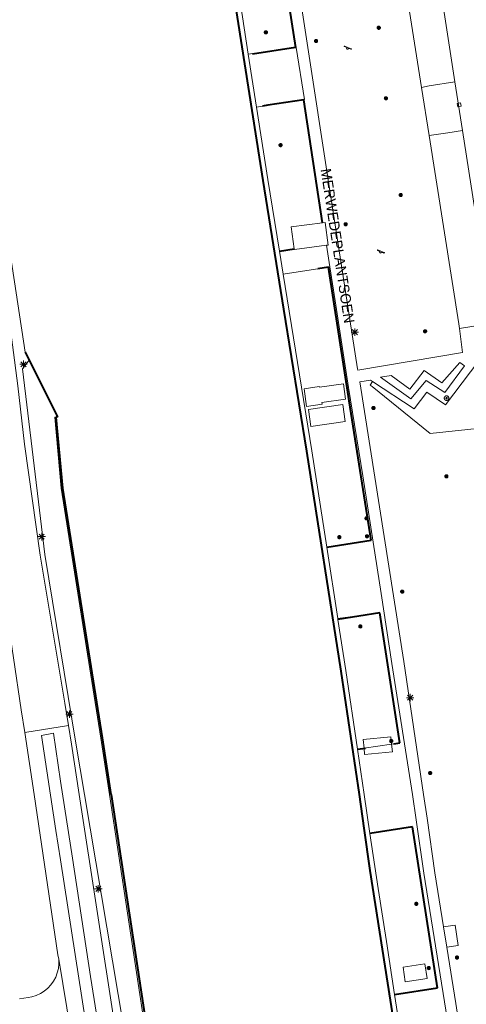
# Model space of a CAD drawing. Header units: metres. Extents: x 135779 to 137489, y 452643 to 455118.
# Tile 88 of 256: x 136078 to 136139, y 453372 to 453505. Entities that reach past the tile are written whole.
import ezdxf

# ---------------------------------------------------------------- set-up
doc = ezdxf.new("R2010")
doc.units = ezdxf.units.M
doc.linetypes.add('DGN_Style_4', pattern=[89.853097, 44.898487, -22.449243, 0.056123, -22.449243])
for name, color, linetype, lineweight in [('KTop_BTD_Groenvoorziening', 62, 'Continuous', 13), ('KTop_BTD_Groenvoorziening_gras- en kruidachtigen', 62, 'Continuous', 13), ('KTop_OBW_Overig Plus', 1, 'Continuous', 13), ('KTop_ORL_Weg_Straatnaam (t)', 7, 'Continuous', 13), ('KTop_PAL_Lichtmast', 40, 'Continuous', 13), ('KTop_PND_Grondvlaksituatie van BAG-pand [tachy]', 1, 'Continuous', 13), ('KTop_PUT_Inspectie- of rioolput', 15, 'Continuous', 13), ('KTop_PUT_Kolk', 15, 'Continuous', 13), ('KTop_SHD_Damwand (l)', 1, 'Continuous', 40), ('KTop_SHD_Hek (l)', 15, 'DGN_Style_4', 40), ('KTop_SHD_Kademuur', 16, 'Continuous', 13), ('KTop_STM_Speelvoorziening', 40, 'Continuous', 13), ('KTop_VGO_Boom', 92, 'Continuous', 13), ('KTop_WGD_Parkeervlak', 251, 'Continuous', 13), ('KTop_WGD_Rijbaan_Lokale weg', 251, 'Continuous', 13), ('KTop_WGD_Rijbaan_Lokale weg_fietsstraat', 40, 'Continuous', 13), ('KTop_WGD_Rijbaan_Lokale weg_toerit', 251, 'Continuous', 13), ('KTop_WGD_Voetpad', 251, 'Continuous', 13)]:
    doc.layers.add(name, color=color, linetype=linetype, lineweight=lineweight)
doc.styles.add('Style-ROVU', font='ROVU.shx')

# ---------------------------------------------------------------- blocks, each defined once
blk = doc.blocks.new('PAL_Lichtmast')
at = {"layer": 'KTop_PAL_Lichtmast'}
for p, q in [((-0.35, -0.35), (0.35, 0.35)), ((0.35, -0.35), (-0.35, 0.35)), ((0, -0.5), (0, 0.5)), ((-0.5, 0), (0.5, 0))]:
    blk.add_line(p, q, dxfattribs=at)
blk = doc.blocks.new('PUT_Inspectie-_of_rioolput')
at = {"layer": 'KTop_PUT_Inspectie- of rioolput', "flags": 128}
for points in [[(0.31, 0), (0.31, 0.03), (0.3, 0.06), (0.29, 0.1), (0.28, 0.13), (0.27, 0.15), (0.25, 0.18), (0.23, 0.21), (0.21, 0.23), (0.18, 0.25), (0.15, 0.27), (0.13, 0.28), (0.1, 0.29), (0.06, 0.3), (0.03, 0.31), (0, 0.31), (-0.03, 0.31), (-0.06, 0.3), (-0.1, 0.29), (-0.13, 0.28), (-0.16, 0.27), (-0.18, 0.25), (-0.21, 0.23), (-0.23, 0.21), (-0.25, 0.18), (-0.27, 0.15), (-0.28, 0.13), (-0.29, 0.1), (-0.3, 0.06), (-0.31, 0.03), (-0.31, 0), (-0.31, -0.03), (-0.3, -0.06), (-0.29, -0.1), (-0.28, -0.13), (-0.27, -0.16), (-0.25, -0.18), (-0.23, -0.21), (-0.21, -0.23), (-0.18, -0.25), (-0.15, -0.27), (-0.13, -0.28), (-0.1, -0.29), (-0.06, -0.3), (-0.03, -0.31), (0, -0.31), (0.03, -0.31), (0.06, -0.3), (0.1, -0.29), (0.13, -0.28), (0.15, -0.27), (0.18, -0.25), (0.21, -0.23), (0.23, -0.21), (0.25, -0.18), (0.27, -0.15), (0.28, -0.13), (0.29, -0.1), (0.3, -0.06), (0.31, -0.03), (0.31, 0)], [(0.1, 0), (0.09, 0.01), (0.09, 0.02), (0.09, 0.03), (0.09, 0.04), (0.08, 0.05), (0.08, 0.06), (0.07, 0.06), (0.06, 0.07), (0.06, 0.08), (0.05, 0.08), (0.04, 0.09), (0.03, 0.09), (0.02, 0.09), (0.01, 0.09), (0, 0.09), (-0.01, 0.09), (-0.02, 0.09), (-0.03, 0.09), (-0.04, 0.09), (-0.05, 0.08), (-0.06, 0.08), (-0.06, 0.07), (-0.07, 0.06), (-0.08, 0.06), (-0.08, 0.05), (-0.09, 0.04), (-0.09, 0.03), (-0.09, 0.02), (-0.09, 0.01), (-0.09, 0), (-0.09, -0.01), (-0.09, -0.02), (-0.09, -0.03), (-0.09, -0.04), (-0.08, -0.05), (-0.08, -0.06), (-0.07, -0.06), (-0.06, -0.07), (-0.06, -0.08), (-0.05, -0.08), (-0.04, -0.09), (-0.03, -0.09), (-0.02, -0.09), (-0.01, -0.09), (0, -0.09), (0.01, -0.09), (0.02, -0.09), (0.03, -0.09), (0.04, -0.09), (0.05, -0.08), (0.06, -0.08), (0.06, -0.07), (0.07, -0.06), (0.08, -0.06), (0.08, -0.05), (0.09, -0.04), (0.09, -0.03), (0.09, -0.02), (0.09, -0.01), (0.1, 0)], [(0.04, 0), (0.03, 0), (0.03, 0.01), (0.03, 0.01), (0.03, 0.01), (0.03, 0.02), (0.03, 0.02), (0.03, 0.02), (0.02, 0.03), (0.02, 0.03), (0.02, 0.03), (0.01, 0.03), (0.01, 0.03), (0.01, 0.03), (0, 0.03), (0, 0.03), (0, 0.03), (-0.01, 0.03), (-0.01, 0.03), (-0.01, 0.03), (-0.02, 0.03), (-0.02, 0.03), (-0.02, 0.03), (-0.03, 0.02), (-0.03, 0.02), (-0.03, 0.02), (-0.03, 0.01), (-0.03, 0.01), (-0.03, 0.01), (-0.03, 0), (-0.03, 0), (-0.03, 0), (-0.03, -0.01), (-0.03, -0.01), (-0.03, -0.01), (-0.03, -0.02), (-0.03, -0.02), (-0.03, -0.02), (-0.02, -0.03), (-0.02, -0.03), (-0.02, -0.03), (-0.01, -0.03), (-0.01, -0.03), (-0.01, -0.03), (0, -0.03), (0, -0.03), (0, -0.03), (0.01, -0.03), (0.01, -0.03), (0.01, -0.03), (0.02, -0.03), (0.02, -0.03), (0.02, -0.03), (0.03, -0.02), (0.03, -0.02), (0.03, -0.02), (0.03, -0.01), (0.03, -0.01), (0.03, -0.01), (0.03, 0), (0.04, 0)], [(0.01, 0.02), (0.01, 0.02), (0.01, 0.02), (0, 0.02), (0, 0.02), (0, 0.02), (0, 0.02), (-0.01, 0.02), (-0.01, 0.02), (-0.01, 0.02), (-0.01, 0.02), (-0.01, 0.02), (-0.02, 0.02), (-0.02, 0.01), (-0.02, 0.01), (-0.02, 0.01), (-0.02, 0.01), (-0.02, 0.01), (-0.02, 0), (-0.02, 0), (-0.02, 0), (-0.02, 0), (-0.02, -0.01), (-0.02, -0.01), (-0.02, -0.01), (-0.02, -0.01), (-0.02, -0.01), (-0.02, -0.02), (-0.01, -0.02), (-0.01, -0.02), (-0.01, -0.02), (-0.01, -0.02), (-0.01, -0.02), (0, -0.02), (0, -0.02), (0, -0.02), (0, -0.02), (0.01, -0.02), (0.01, -0.02), (0.01, -0.02), (0.01, -0.02), (0.01, -0.02), (0.02, -0.02), (0.02, -0.01), (0.02, -0.01), (0.02, -0.01), (0.02, -0.01), (0.02, -0.01), (0.02, 0), (0.02, 0), (0.02, 0), (0.02, 0), (0.02, 0.01), (0.02, 0.01), (0.02, 0.01), (0.02, 0.01), (0.02, 0.01), (0.02, 0.02), (0.01, 0.02), (0.01, 0.02), (0.01, 0.02)]]:
    blk.add_lwpolyline(points, dxfattribs=at)
blk = doc.blocks.new('PUT_Kolk')
at = {"layer": 'KTop_PUT_Kolk', "flags": 128}
blk.add_lwpolyline([(0.22, -0.23), (0.22, 0.22), (-0.23, 0.22), (-0.23, -0.23), (0.22, -0.23)], dxfattribs=at)
blk = doc.blocks.new('STM_Speelvoorziening')
at = {"layer": 'KTop_STM_Speelvoorziening'}
for p, q in [((-0.46, 0.22), (-0.45, 0.23)), ((-0.46, 0.21), (-0.46, 0.22)), ((-0.46, 0.22), (-0.46, 0.22)), ((-0.45, 0.2), (-0.46, 0.21)), ((-0.46, 0.21), (-0.46, 0.21)), ((-0.46, 0.21), (-0.46, 0.21)), ((-0.45, 0.23), (-0.45, 0.24)), ((-0.45, 0.24), (-0.45, 0.24)), ((-0.45, 0.24), (-0.44, 0.24)), ((-0.45, 0.23), (-0.45, 0.23)), ((-0.45, 0.23), (-0.45, 0.23)), ((-0.45, 0.19), (-0.45, 0.2)), ((-0.45, 0.2), (-0.45, 0.2)), ((-0.44, 0.18), (-0.45, 0.19)), ((-0.45, 0.19), (-0.45, 0.19)), ((-0.45, 0.19), (-0.45, 0.19)), ((-0.44, 0.24), (-0.44, 0.25)), ((-0.44, 0.25), (-0.44, 0.25)), ((-0.44, 0.25), (-0.43, 0.25)), ((-0.43, 0.18), (-0.44, 0.18)), ((-0.44, 0.18), (-0.44, 0.18)), ((-0.44, 0.18), (-0.44, 0.18)), ((-0.43, 0.25), (-0.43, 0.25)), ((-0.43, 0.25), (-0.42, 0.25)), ((-0.11, 0.04), (-0.43, 0.18)), ((-0.42, 0.25), (-0.42, 0.25)), ((-0.42, 0.25), (-0.42, 0.25)), ((-0.42, 0.25), (-0.41, 0.25)), ((-0.41, 0.25), (-0.41, 0.25)), ((-0.41, 0.25), (-0.4, 0.25)), ((-0.4, 0.25), (-0.4, 0.25)), ((-0.4, 0.25), (0.03, 0.07)), ((-0.14, 0.01), (-0.13, 0.02)), ((-0.14, -0.01), (-0.14, 0.01)), ((-0.13, 0.02), (-0.12, 0.03)), ((-0.12, 0.03), (-0.11, 0.04)), ((-0.11, 0.04), (-0.11, 0.04)), ((0.03, 0.07), (0.46, -0.11)), ((-0.15, -0.03), (-0.14, -0.02)), ((-0.15, -0.05), (-0.15, -0.03)), ((-0.15, -0.06), (-0.15, -0.05)), ((-0.14, -0.07), (-0.15, -0.06)), ((-0.14, -0.02), (-0.14, -0.01)), ((-0.14, -0.09), (-0.14, -0.07)), ((-0.14, -0.1), (-0.14, -0.09)), ((-0.13, -0.11), (-0.14, -0.1)), ((-0.12, -0.12), (-0.13, -0.11)), ((-0.11, -0.13), (-0.12, -0.12)), ((-0.1, -0.14), (-0.11, -0.13)), ((-0.09, -0.15), (-0.1, -0.14)), ((-0.08, -0.16), (-0.09, -0.15)), ((-0.07, -0.16), (-0.08, -0.16)), ((-0.06, -0.17), (-0.07, -0.16)), ((-0.04, -0.17), (-0.06, -0.17)), ((-0.03, -0.17), (-0.04, -0.17)), ((-0.02, -0.18), (-0.03, -0.17)), ((0, -0.17), (-0.02, -0.18)), ((0.01, -0.17), (0, -0.17)), ((0.02, -0.17), (0.01, -0.17)), ((0.03, -0.16), (0.02, -0.17)), ((0.05, -0.16), (0.03, -0.16)), ((0.06, -0.15), (0.05, -0.16)), ((0.07, -0.14), (0.06, -0.15)), ((0.08, -0.13), (0.07, -0.14)), ((0.09, -0.12), (0.08, -0.13)), ((0.1, -0.1), (0.09, -0.11)), ((0.09, -0.11), (0.09, -0.12)), ((0.11, -0.07), (0.1, -0.09)), ((0.1, -0.09), (0.1, -0.1)), ((0.43, -0.18), (0.11, -0.05)), ((0.11, -0.05), (0.11, -0.06)), ((0.11, -0.06), (0.11, -0.07)), ((0.44, -0.18), (0.43, -0.18)), ((0.45, -0.18), (0.44, -0.18)), ((0.44, -0.18), (0.44, -0.18)), ((0.46, -0.18), (0.45, -0.18)), ((0.45, -0.18), (0.45, -0.18)), ((0.46, -0.11), (0.47, -0.11)), ((0.47, -0.18), (0.46, -0.18)), ((0.46, -0.18), (0.46, -0.18)), ((0.46, -0.18), (0.46, -0.18)), ((0.47, -0.11), (0.47, -0.11)), ((0.47, -0.11), (0.47, -0.11)), ((0.47, -0.11), (0.48, -0.12)), ((0.48, -0.17), (0.47, -0.17)), ((0.47, -0.17), (0.47, -0.17)), ((0.47, -0.17), (0.47, -0.18)), ((0.48, -0.12), (0.48, -0.12)), ((0.48, -0.12), (0.48, -0.12)), ((0.48, -0.12), (0.48, -0.13)), ((0.48, -0.13), (0.48, -0.13)), ((0.48, -0.13), (0.49, -0.13)), ((0.49, -0.15), (0.48, -0.15)), ((0.48, -0.15), (0.48, -0.16)), ((0.48, -0.16), (0.48, -0.16)), ((0.48, -0.16), (0.48, -0.16)), ((0.48, -0.16), (0.48, -0.17)), ((0.49, -0.13), (0.49, -0.14)), ((0.49, -0.14), (0.49, -0.14)), ((0.49, -0.14), (0.49, -0.15)), ((0.49, -0.15), (0.49, -0.15))]:
    blk.add_line(p, q, dxfattribs=at)
blk = doc.blocks.new('VGO_Boom')
at = {"layer": 'KTop_VGO_Boom', "flags": 128}
for points in [[(0.21, 0), (0.21, 0.02), (0.21, 0.04), (0.2, 0.07), (0.2, 0.09), (0.19, 0.11), (0.17, 0.13), (0.16, 0.14), (0.14, 0.16), (0.13, 0.17), (0.11, 0.19), (0.09, 0.2), (0.07, 0.2), (0.04, 0.21), (0.02, 0.21), (0, 0.21), (-0.02, 0.21), (-0.05, 0.21), (-0.07, 0.2), (-0.09, 0.2), (-0.11, 0.19), (-0.13, 0.17), (-0.14, 0.16), (-0.16, 0.14), (-0.17, 0.13), (-0.19, 0.11), (-0.2, 0.09), (-0.2, 0.07), (-0.21, 0.04), (-0.21, 0.02), (-0.22, 0), (-0.21, -0.02), (-0.21, -0.05), (-0.2, -0.07), (-0.2, -0.09), (-0.19, -0.11), (-0.17, -0.13), (-0.16, -0.14), (-0.14, -0.16), (-0.13, -0.17), (-0.11, -0.19), (-0.09, -0.2), (-0.07, -0.2), (-0.05, -0.21), (-0.02, -0.21), (0, -0.22), (0.02, -0.21), (0.04, -0.21), (0.07, -0.2), (0.09, -0.2), (0.11, -0.19), (0.13, -0.17), (0.14, -0.16), (0.16, -0.14), (0.17, -0.13), (0.19, -0.11), (0.2, -0.09), (0.2, -0.07), (0.21, -0.05), (0.21, -0.02), (0.21, 0)], [(0.15, 0), (0.15, 0.02), (0.15, 0.03), (0.15, 0.05), (0.14, 0.06), (0.13, 0.08), (0.13, 0.09), (0.12, 0.1), (0.1, 0.12), (0.09, 0.13), (0.08, 0.13), (0.06, 0.14), (0.05, 0.15), (0.03, 0.15), (0.02, 0.15), (0, 0.15), (-0.02, 0.15), (-0.03, 0.15), (-0.05, 0.15), (-0.06, 0.14), (-0.08, 0.13), (-0.09, 0.13), (-0.1, 0.12), (-0.12, 0.1), (-0.13, 0.09), (-0.13, 0.08), (-0.14, 0.06), (-0.15, 0.05), (-0.15, 0.03), (-0.15, 0.02), (-0.16, 0), (-0.15, -0.02), (-0.15, -0.03), (-0.15, -0.05), (-0.14, -0.06), (-0.13, -0.08), (-0.13, -0.09), (-0.12, -0.1), (-0.1, -0.12), (-0.09, -0.13), (-0.08, -0.13), (-0.06, -0.14), (-0.05, -0.15), (-0.03, -0.15), (-0.02, -0.15), (0, -0.16), (0.02, -0.15), (0.03, -0.15), (0.05, -0.15), (0.06, -0.14), (0.08, -0.13), (0.09, -0.13), (0.1, -0.12), (0.12, -0.1), (0.13, -0.09), (0.13, -0.08), (0.14, -0.06), (0.15, -0.05), (0.15, -0.03), (0.15, -0.02), (0.15, 0)], [(0.1, 0), (0.09, 0.01), (0.09, 0.02), (0.09, 0.03), (0.09, 0.04), (0.08, 0.05), (0.08, 0.06), (0.07, 0.06), (0.06, 0.07), (0.06, 0.08), (0.05, 0.08), (0.04, 0.09), (0.03, 0.09), (0.02, 0.09), (0.01, 0.09), (0, 0.09), (-0.01, 0.09), (-0.02, 0.09), (-0.03, 0.09), (-0.04, 0.09), (-0.05, 0.08), (-0.06, 0.08), (-0.06, 0.07), (-0.07, 0.06), (-0.08, 0.06), (-0.08, 0.05), (-0.09, 0.04), (-0.09, 0.03), (-0.09, 0.02), (-0.09, 0.01), (-0.1, 0), (-0.09, -0.01), (-0.09, -0.02), (-0.09, -0.03), (-0.09, -0.04), (-0.08, -0.05), (-0.08, -0.06), (-0.07, -0.06), (-0.06, -0.07), (-0.06, -0.08), (-0.05, -0.08), (-0.04, -0.09), (-0.03, -0.09), (-0.02, -0.09), (-0.01, -0.09), (0, -0.1), (0.01, -0.09), (0.02, -0.09), (0.03, -0.09), (0.04, -0.09), (0.05, -0.08), (0.06, -0.08), (0.06, -0.07), (0.07, -0.06), (0.08, -0.06), (0.08, -0.05), (0.09, -0.04), (0.09, -0.03), (0.09, -0.02), (0.09, -0.01), (0.1, 0)], [(0.04, 0), (0.03, 0), (0.03, 0.01), (0.03, 0.01), (0.03, 0.01), (0.03, 0.02), (0.03, 0.02), (0.03, 0.02), (0.02, 0.03), (0.02, 0.03), (0.02, 0.03), (0.01, 0.03), (0.01, 0.03), (0.01, 0.03), (0, 0.03), (0, 0.03), (0, 0.03), (-0.01, 0.03), (-0.01, 0.03), (-0.01, 0.03), (-0.02, 0.03), (-0.02, 0.03), (-0.02, 0.03), (-0.03, 0.02), (-0.03, 0.02), (-0.03, 0.02), (-0.03, 0.01), (-0.03, 0.01), (-0.03, 0.01), (-0.04, 0), (-0.04, 0), (-0.04, 0), (-0.03, -0.01), (-0.03, -0.01), (-0.03, -0.01), (-0.03, -0.02), (-0.03, -0.02), (-0.03, -0.02), (-0.02, -0.03), (-0.02, -0.03), (-0.02, -0.03), (-0.01, -0.03), (-0.01, -0.03), (-0.01, -0.03), (0, -0.04), (0, -0.04), (0, -0.04), (0.01, -0.03), (0.01, -0.03), (0.01, -0.03), (0.02, -0.03), (0.02, -0.03), (0.02, -0.03), (0.03, -0.02), (0.03, -0.02), (0.03, -0.02), (0.03, -0.01), (0.03, -0.01), (0.03, -0.01), (0.03, 0), (0.04, 0)]]:
    blk.add_lwpolyline(points, dxfattribs=at)

msp = doc.modelspace()

# ---------------------------------------------------------------- linework, layer by layer
at = {"layer": 'KTop_BTD_Groenvoorziening', "flags": 128}
for points in [[(136079.51, 453458.73), (136078.97, 453459.81), (136076.01, 453479.4), (136074.26, 453491.41), (136073.15, 453497.32), (136071.78, 453505.82), (136071.53, 453507.39), (136071.92, 453509.78)], [(136115.5, 453500.95), (136109.12, 453500.06)], [(136110.23, 453492.91), (136116.61, 453493.9)], [(136115.35, 453473.67), (136113.33, 453473.44)], [(136113.83, 453470.33), (136119.96, 453471.28)], [(136119.96, 453471.28), (136125.75, 453434.39), (136119.73, 453433.45)], [(136120.13, 453471.31), (136119.96, 453471.28)], [(136079.51, 453458.73), (136078.61, 453457.55), (136081.63, 453432.43), (136085.81, 453406.93), (136086.98, 453400), (136092.31, 453368.45), (136097.79, 453333.59), (136099.03, 453327.23), (136102.04, 453309.47)], [(136083.18, 453451.03), (136083.35, 453451.05), (136079.51, 453458.73)], [(136125.92, 453455.81), (136125.61, 453455.33), (136125.85, 453455.15), (136133.68, 453448.78), (136140.91, 453449.55), (136143.35, 453447.14), (136144.66, 453447.3)], [(136121.23, 453423.78), (136126.89, 453424.55), (136129.61, 453407), (136128.49, 453406.83)], [(136124.76, 453406.26), (136123.88, 453406.12)], [(136128.49, 453406.83), (136124.76, 453406.26)], [(136125.55, 453394.76), (136131.31, 453395.65), (136134.68, 453373.89), (136128.89, 453373)]]:
    msp.add_lwpolyline(points, dxfattribs=at)
at = {"layer": 'KTop_BTD_Groenvoorziening_gras- en kruidachtigen', "flags": 128}
msp.add_lwpolyline([(136135.95, 453379.39), (136137.48, 453379.62), (136137.06, 453382.36), (136135.5, 453382.12)], dxfattribs=at)
at = {"layer": 'KTop_OBW_Overig Plus', "flags": 128}
for points in [[(136119.15, 453477.28), (136114.94, 453476.72), (136115.34, 453473.75), (136115.35, 453473.67)], [(136119.68, 453474.25), (136119.9, 453474.27), (136119.49, 453477.32), (136119.15, 453477.28)], [(136119.68, 453474.25), (136115.35, 453473.67)], [(136116.66, 453454.85), (136117, 453452.46), (136119.1, 453452.77), (136119.07, 453452.97), (136122.27, 453453.44), (136121.97, 453455.52), (136118.73, 453455.05), (136118.71, 453455.15), (136116.66, 453454.85)], [(136117.59, 453449.74), (136122.23, 453450.42), (136121.89, 453452.72), (136117.25, 453452.04), (136117.59, 453449.74)], [(136128.49, 453406.83), (136128.39, 453407.82), (136124.64, 453407.45), (136124.76, 453406.26)], [(136124.76, 453406.26), (136124.84, 453405.43), (136128.59, 453405.79), (136128.49, 453406.83)]]:
    msp.add_lwpolyline(points, dxfattribs=at)
at = {"layer": 'KTop_PND_Grondvlaksituatie van BAG-pand [tachy]', "flags": 128}
msp.add_lwpolyline([(136130.03, 453376.68), (136130.33, 453374.7), (136133.3, 453375.16), (136132.99, 453377.14), (136130.03, 453376.68)], dxfattribs=at)
at = {"layer": 'KTop_SHD_Damwand (l)', "flags": 128}
for points in [[(136124.13, 453400), (136121.67, 453416.68), (136117.03, 453446.4), (136113.91, 453465.62), (136111.14, 453482.99), (136103, 453534.93), (136099.12, 453561.02), (136093.4, 453598.28), (136091.79, 453609.25), (136084.46, 453656.28), (136082.32, 453670.2), (136079.68, 453686.82), (136075.75, 453712.19), (136071.34, 453740.17), (136067.22, 453766.95), (136064.66, 453783.95), (136062.15, 453800)], [(136078.97, 453459.81), (136079.51, 453458.73)], [(136079.51, 453458.73), (136083.35, 453451.05), (136083.18, 453451.03)], [(136090.58, 453400), (136089.41, 453407.66), (136084.06, 453441.43), (136083.18, 453451.03)], [(136090.58, 453400), (136095.45, 453367.97), (136099.55, 453340.82), (136100.41, 453335.38), (136101.93, 453325.48), (136104.21, 453310.43), (136104.8, 453306.65), (136106.23, 453297.92), (136107, 453292.36), (136108.94, 453277.61), (136111.24, 453249.8)], [(136133.05, 453340.99), (136131.79, 453349.31), (136129.64, 453363.87), (136125.6, 453389.76), (136124.79, 453395.47), (136124.13, 453400)]]:
    msp.add_lwpolyline(points, dxfattribs=at)
at = {"layer": 'KTop_SHD_Hek (l)', "flags": 128}
for points in [[(136111.89, 453524.58), (136115.5, 453500.95)], [(136115.5, 453500.95), (136109.7, 453500.05)], [(136116.61, 453493.9), (136111.78, 453493.16), (136111.04, 453493.05)], [(136119.15, 453477.28), (136116.61, 453493.9)], [(136113.33, 453473.44), (136115.34, 453473.75)], [(136119.73, 453433.45), (136125.75, 453434.39), (136122.74, 453453.23), (136119.96, 453471.28), (136113.83, 453470.33)], [(136128.77, 453406.88), (136129.61, 453407), (136126.89, 453424.56), (136121.24, 453423.67)], [(136123.88, 453406.12), (136124.94, 453406.28)], [(136128.89, 453373), (136134.68, 453373.89), (136131.31, 453395.65), (136125.55, 453394.76)]]:
    msp.add_lwpolyline(points, dxfattribs=at)
at = {"layer": 'KTop_SHD_Kademuur', "flags": 128}
for points in [[(136093.4, 453598.28), (136099.12, 453561.02), (136103, 453534.93), (136111.14, 453482.99), (136113.91, 453465.62), (136117.03, 453446.4), (136121.67, 453416.68), (136124.13, 453400), (136124.79, 453395.47), (136125.6, 453389.76), (136129.64, 453363.87)], [(136109.12, 453500.06), (136107.78, 453508.73), (136105.54, 453523)], [(136109.12, 453500.06), (136110.23, 453492.91)], [(136113.33, 453473.44), (136111.75, 453483.13), (136110.23, 453492.91)], [(136113.33, 453473.44), (136113.83, 453470.33)], [(136119.73, 453433.45), (136117.72, 453446.47), (136113.83, 453470.33)], [(136104.09, 453309.86), (136101.74, 453325.45), (136100.21, 453335.35), (136099.35, 453340.79), (136095.25, 453367.93), (136090.37, 453400), (136089.21, 453407.62), (136083.86, 453441.41), (136082.98, 453451.02), (136083.18, 453451.03)], [(136111.24, 453249.8), (136108.94, 453277.61), (136107, 453292.36), (136106.23, 453297.92), (136104.8, 453306.65), (136104.21, 453310.43), (136101.93, 453325.48), (136100.41, 453335.38), (136099.55, 453340.82), (136095.45, 453367.97), (136090.58, 453400), (136089.41, 453407.66), (136084.06, 453441.43), (136083.18, 453451.03)], [(136119.73, 453433.45), (136121.23, 453423.78)], [(136123.88, 453406.12), (136122.32, 453416.78), (136121.24, 453423.67), (136121.23, 453423.78)], [(136123.88, 453406.12), (136124.78, 453400), (136125.55, 453394.76)], [(136128.89, 453373), (136127.78, 453380.16), (136126.66, 453387.29), (136125.55, 453394.76)], [(136128.89, 453373), (136130.1, 453365.28)]]:
    msp.add_lwpolyline(points, dxfattribs=at)
at = {"layer": 'KTop_WGD_Parkeervlak', "flags": 128}
for points in [[(136132.55, 453495.58), (136129.71, 453513.59)], [(136137.66, 453463.01), (136137.58, 453463.6), (136133.57, 453489.08)]]:
    msp.add_lwpolyline(points, dxfattribs=at)
at = {"layer": 'KTop_WGD_Rijbaan_Lokale weg', "flags": 128}
for points in [[(136137.05, 453496.32), (136134.18, 453514.79)], [(136137.05, 453496.32), (136138.08, 453489.75)], [(136142.13, 453463.7), (136142.03, 453464.3), (136138.08, 453489.75)], [(136078.91, 453408.41), (136084.82, 453409.32)], [(136083.51, 453377.74), (136083.41, 453378.35), (136080.17, 453400), (136078.91, 453408.41)], [(136093.51, 453340.29), (136090.23, 453360.13), (136087.82, 453375.4), (136085.35, 453391.39), (136083.73, 453401.82), (136082.78, 453408.29), (136081.16, 453408.01), (136083.13, 453395.17), (136083.75, 453391.19), (136088.63, 453359.81), (136092, 453340.05), (136094.09, 453327.83), (136094.91, 453323.6), (136095.22, 453325.28), (136095.38, 453326.98), (136095.37, 453328.69), (136095.2, 453330.39), (136093.94, 453337.67), (136093.51, 453340.29)], [(136084.82, 453409.32), (136085.23, 453406.83), (136086.28, 453400), (136091.12, 453368.42), (136095.32, 453340.58), (136096.13, 453335.07), (136098.89, 453319.34)], [(136086.26, 453361.05), (136083.51, 453377.74)]]:
    msp.add_lwpolyline(points, dxfattribs=at)
at = {"layer": 'KTop_WGD_Rijbaan_Lokale weg_fietsstraat', "flags": 128}
for points in [[(136055.5, 453595.87), (136061.56, 453556.4), (136061.68, 453555.6), (136062.06, 453553.33), (136065.33, 453533.92), (136067.04, 453523.75), (136068.23, 453515.79), (136069.2, 453511.15), (136070.06, 453505.56), (136071.15, 453499.37), (136073.06, 453488.4), (136073.67, 453484.76), (136073.72, 453484.3), (136073.89, 453482.76), (136074.16, 453481.27), (136074.38, 453480.06), (136075.9, 453470.83), (136077.27, 453460.79), (136077.99, 453455.25), (136078.88, 453447.34), (136081.01, 453432.38), (136084.32, 453412.34), (136084.82, 453409.32)], [(136078.91, 453408.41), (136078.45, 453411.45), (136076.35, 453425.49)]]:
    msp.add_lwpolyline(points, dxfattribs=at)
at = {"layer": 'KTop_WGD_Rijbaan_Lokale weg_toerit', "flags": 128}
msp.add_lwpolyline([(136078.23, 453372.4), (136079.39, 453372.57), (136079.89, 453372.66), (136080.47, 453372.85), (136081.04, 453373.11), (136081.56, 453373.44), (136082.03, 453373.83), (136082.45, 453374.28), (136082.81, 453374.79), (136083.1, 453375.33), (136083.32, 453375.91), (136083.46, 453376.51), (136083.53, 453377.12), (136083.51, 453377.74)], dxfattribs=at)
at = {"layer": 'KTop_WGD_Voetpad', "flags": 128}
for points in [[(136111.89, 453524.58), (136115.5, 453500.95)], [(136129.71, 453513.59), (136128.76, 453519.27), (136132.44, 453519.83), (136131.73, 453524.53), (136128.05, 453523.97), (136128.02, 453523.96), (136127.94, 453524.31), (136122.81, 453523.6), (136113.9, 453522.39), (136120.11, 453481.93), (136123.17, 453462.19), (136123.9, 453457.55), (136123.93, 453457.36), (136138.09, 453459.74), (136137.66, 453463.01)], [(136116.61, 453493.9), (136116.72, 453493.92), (136115.6, 453500.97), (136115.5, 453500.95)], [(136132.55, 453495.58), (136133.58, 453495.78), (136137.05, 453496.32)], [(136133.57, 453489.08), (136132.55, 453495.58)], [(136116.61, 453493.9), (136119.15, 453477.28)], [(136138.08, 453489.75), (136136.07, 453489.44), (136133.57, 453489.08)], [(136120.13, 453471.31), (136119.68, 453474.25)], [(136142.75, 453326.02), (136141.8, 453332.32), (136138.82, 453352.04), (136137.05, 453363.28), (136132.86, 453389.39), (136131.83, 453396.61), (136131.3, 453400), (136128.51, 453417.74), (136127.08, 453427.19), (136124.58, 453443.06), (136122.67, 453455.02), (136120.85, 453466.72), (136120.13, 453471.31)], [(136137.66, 453463.01), (136142.13, 453463.7)], [(136142.85, 453459.02), (136141.27, 453458.78), (136140.27, 453458.63), (136135.76, 453452.67), (136133.23, 453454.39), (136131.53, 453452.14), (136125.92, 453455.81)], [(136131.09, 453453.5), (136133.17, 453455.95), (136135.68, 453454.35), (136138.36, 453457.96), (136137.7, 453458.41), (136135.29, 453455.67), (136132.91, 453457.31), (136130.95, 453454.79), (136128.43, 453456.62), (136127.01, 453456.41), (136131.09, 453453.5)], [(136125.92, 453455.81), (136125.63, 453456), (136124.18, 453455.77), (136130.12, 453417.99), (136132.81, 453400), (136133.28, 453396.82), (136134.35, 453389.41), (136135.5, 453382.12), (136135.5, 453382.12)], [(136135.5, 453382.12), (136135.95, 453379.39)], [(136135.95, 453379.39), (136137.18, 453371.75), (136137.77, 453367.98), (136152.15, 453370.4), (136156.57, 453371.07)]]:
    msp.add_lwpolyline(points, dxfattribs=at)

# ---------------------------------------------------------------- block references
at = {"layer": 'KTop_PAL_Lichtmast'}
for p in [(136123.53, 453462.5), (136078.74, 453458.15), (136081.21, 453434.86), (136131, 453413.1), (136084.95, 453410.88), (136088.86, 453387.26)]:
    msp.add_blockref('PAL_Lichtmast', p, dxfattribs=at)
at = {"layer": 'KTop_PUT_Inspectie- of rioolput', "rotation": 322.8447916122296}
msp.add_blockref('PUT_Inspectie-_of_rioolput', (136135.91, 453453.58), dxfattribs=at)
at = {"layer": 'KTop_PUT_Kolk', "rotation": 188.8404902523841}
msp.add_blockref('PUT_Kolk', (136137.62, 453493.22), dxfattribs=at)
at = {"layer": 'KTop_STM_Speelvoorziening'}
for p in [(136122.56, 453500.91), (136127.02, 453473.37)]:
    msp.add_blockref('STM_Speelvoorziening', p, dxfattribs=at)
at = {"layer": 'KTop_VGO_Boom'}
for p in [(136111.5, 453503.02), (136126.76, 453503.63), (136118.28, 453501.84), (136127.72, 453494.11), (136113.48, 453487.77), (136129.72, 453481.03), (136122.28, 453477.08), (136133.02, 453462.62), (136126.04, 453452.25), (136135.9, 453443.01), (136125.1, 453437.33), (136121.43, 453434.79), (136125.16, 453434.91), (136129.92, 453427.44), (136124.27, 453422.73), (136128.44, 453407.25), (136133.7, 453402.91), (136131.82, 453385.24), (136137.33, 453377.98), (136133.51, 453376.56)]:
    msp.add_blockref('VGO_Boom', p, dxfattribs=at)

# ---------------------------------------------------------------- texts
at = {"layer": 'KTop_ORL_Weg_Straatnaam (t)', "style": 'Style-ROVU'}
msp.add_text('MERWEDEPLANTSOEN', height=1.4, rotation=278.7462, dxfattribs=at).set_placement((136118.89, 453484.49))

doc.saveas('drawing.dxf')
